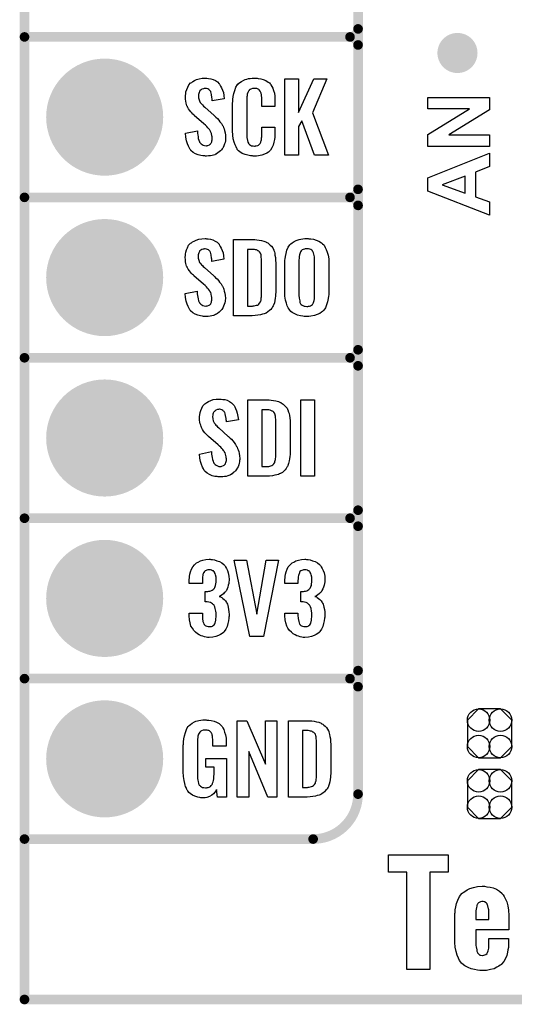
# Model space of a CAD drawing. Extents: x -0.07 to 0.95, y -0.15 to 2.1.
# Tile 1 of 14: x -0.05 to 0.26, y -0.15 to 0.46. Entities that reach past the tile are written whole.
import ezdxf

# ---------------------------------------------------------------- set-up
doc = ezdxf.new("R2010")
doc.units = 0
doc.layers.get('0').update_dxf_attribs({"linetype": 'CONTINUOUS'})
for name, color, linetype in [('gko', 6, 'CONTINUOUS'), ('gto', 2, 'CONTINUOUS'), ('gts', 1, 'CONTINUOUS')]:
    doc.layers.add(name, color=color, linetype=linetype)

# ---------------------------------------------------------------- blocks, each defined once
blk = doc.blocks.new('D29')
at = {"const_width": 0.003}
blk.add_lwpolyline([(-0.0015, 0, 1), (0.0015, 0, 1)], format="xyb", close=True, dxfattribs=at)
blk = doc.blocks.new('D18')
at = {"const_width": 0.0075}
blk.add_lwpolyline([(-0.00375, 0, 1), (0.00375, 0, 1)], format="xyb", close=True, dxfattribs=at)
blk = doc.blocks.new('D65')
blk.add_lwpolyline([(0.0068, 0.0152), (-0.0068, 0.0152), (-0.0138, 0.0082), (-0.0138, -0.0082), (-0.0068, -0.0152), (0.0068, -0.0152), (0.0138, -0.0082), (0.0138, 0.0082)], close=True)
for centre in [(-0.0068, 0.0082), (0.0068, 0.0082), (-0.0068, -0.0082), (0.0068, -0.0082)]:
    blk.add_circle(centre, 0.007)
blk = doc.blocks.new('D39')
at = {"const_width": 0.0365}
blk.add_lwpolyline([(-0.01825, 0, 1), (0.01825, 0, 1)], format="xyb", close=True, dxfattribs=at)

msp = doc.modelspace()

# ---------------------------------------------------------------- linework, layer by layer
at = {"layer": 'gko', "color": 6, "const_width": 0.006}
for points in [[(-0.05, -0.15), (-0.05, 2.01)], [(-0.05, -0.15), (0.85, -0.15)]]:
    msp.add_lwpolyline(points, dxfattribs=at)
at = {"layer": 'gto', "color": 2}
for points, const_width in [([(0.158, -0.022), (0.158, 0.722)], 0.006), ([(0.158, 0.455), (0.158, 0.545)], 0.006), ([(-0.05, 0.45), (0.153, 0.45)], 0.006), ([(-0.05, 0.45), (0.153, 0.45)], 0.006), ([(0.153, 0.45), (0.153, 0.45)], 0.006), ([(0.153, 0.45), (0.153, 0.45)], 0.006), ([(0.158, 0.445), (0.158, 0.445)], 0.006), ([(0.158, 0.445), (0.158, 0.445)], 0.006), ([(0.158, 0.445), (0.158, 0.445)], 0.006), ([(0.158, 0.445), (0.158, 0.445)], 0.006), ([(0.158, 0.355), (0.158, 0.445)], 0.006), ([(0.215, 0.44), (0.215, 0.44)], 0.015), ([(0.225, 0.44), (0.225, 0.44)], 0.015), ([(0.225, 0.44), (0.225, 0.44)], 0.015), ([(-0.05, 0.35), (0.153, 0.35)], 0.006), ([(-0.05, 0.35), (0.153, 0.35)], 0.006), ([(0.153, 0.35), (0.153, 0.35)], 0.006), ([(0.153, 0.35), (0.153, 0.35)], 0.006), ([(0.158, 0.345), (0.158, 0.345)], 0.006), ([(0.158, 0.345), (0.158, 0.345)], 0.006), ([(0.158, 0.345), (0.158, 0.345)], 0.006), ([(0.158, 0.345), (0.158, 0.345)], 0.006), ([(0.158, 0.255), (0.158, 0.345)], 0.006), ([(-0.05, 0.25), (0.153, 0.25)], 0.006), ([(-0.05, 0.25), (0.153, 0.25)], 0.006), ([(0.153, 0.25), (0.153, 0.25)], 0.006), ([(0.153, 0.25), (0.153, 0.25)], 0.006), ([(0.158, 0.245), (0.158, 0.245)], 0.006), ([(0.158, 0.245), (0.158, 0.245)], 0.006), ([(0.158, 0.245), (0.158, 0.245)], 0.006), ([(0.158, 0.245), (0.158, 0.245)], 0.006), ([(0.158, 0.155), (0.158, 0.245)], 0.006), ([(-0.05, 0.15), (0.153, 0.15)], 0.006), ([(-0.05, 0.15), (0.153, 0.15)], 0.006), ([(0.153, 0.15), (0.153, 0.15)], 0.006), ([(0.153, 0.15), (0.153, 0.15)], 0.006), ([(0.158, 0.145), (0.158, 0.145)], 0.006), ([(0.158, 0.145), (0.158, 0.145)], 0.006), ([(0.158, 0.145), (0.158, 0.145)], 0.006), ([(0.158, 0.145), (0.158, 0.145)], 0.006), ([(0.158, 0.055), (0.158, 0.145)], 0.006), ([(-0.05, 0.05), (0.153, 0.05)], 0.006), ([(-0.05, 0.05), (0.153, 0.05)], 0.006), ([(0.153, 0.05), (0.153, 0.05)], 0.006), ([(0.153, 0.05), (0.153, 0.05)], 0.006), ([(0.158, 0.045), (0.158, 0.045)], 0.006), ([(0.158, 0.045), (0.158, 0.045)], 0.006), ([(0.158, 0.045), (0.158, 0.045)], 0.006), ([(0.158, 0.045), (0.158, 0.045)], 0.006), ([(-0.05, -0.05), (0.13, -0.05)], 0.006), ([(0.13, -0.05), (0.13, -0.05)], 0.006), ([(0.13, -0.05), (0.13, -0.05)], 0.006)]:
    msp.add_lwpolyline(points, dxfattribs=dict(at, const_width=const_width))
for points, const_width in [([(0.153, 0.45, 0.414214), (0.158, 0.455)], 0.006), ([(0.158, 0.445, 0.414214), (0.153, 0.45)], 0.006), ([(0.158, 0.445, 0.414214), (0.153, 0.45)], 0.006), ([(0.225, 0.44, 1), (0.215, 0.44)], 0.015), ([(0.215, 0.44, 1), (0.225, 0.44)], 0.015), ([(0.153, 0.35, 0.414214), (0.158, 0.355)], 0.006), ([(0.158, 0.345, 0.414214), (0.153, 0.35)], 0.006), ([(0.158, 0.345, 0.414214), (0.153, 0.35)], 0.006), ([(0.153, 0.25, 0.414214), (0.158, 0.255)], 0.006), ([(0.158, 0.245, 0.414214), (0.153, 0.25)], 0.006), ([(0.158, 0.245, 0.414214), (0.153, 0.25)], 0.006), ([(0.153, 0.15, 0.414214), (0.158, 0.155)], 0.006), ([(0.158, 0.145, 0.414214), (0.153, 0.15)], 0.006), ([(0.158, 0.145, 0.414214), (0.153, 0.15)], 0.006), ([(0.153, 0.05, 0.414214), (0.158, 0.055)], 0.006), ([(0.158, 0.045, 0.414214), (0.153, 0.05)], 0.006), ([(0.158, 0.045, 0.414214), (0.153, 0.05)], 0.006), ([(0.13, -0.05, 0.414214), (0.158, -0.022)], 0.006)]:
    msp.add_lwpolyline(points, format="xyb", dxfattribs=dict(at, const_width=const_width))
for points in [[(0.0638, 0.4242), (0.0648, 0.4241), (0.0662, 0.4239), (0.0676, 0.4235), (0.0691, 0.4228), (0.0703, 0.422), (0.0715, 0.4208), (0.0716, 0.4206), (0.0719, 0.4202), (0.0723, 0.4194), (0.0728, 0.4183), (0.0734, 0.4169), (0.074, 0.4154), (0.0743, 0.4135), (0.0746, 0.4114), (0.0671, 0.4101), (0.0671, 0.4103), (0.0671, 0.4107), (0.067, 0.4114), (0.0669, 0.4122), (0.0666, 0.4141), (0.0664, 0.415), (0.0661, 0.4158), (0.0661, 0.4159), (0.0659, 0.4161), (0.0657, 0.4165), (0.0654, 0.4168), (0.0649, 0.4172), (0.0643, 0.4176), (0.0636, 0.4178), (0.0628, 0.4179), (0.0625, 0.4179), (0.0621, 0.4178), (0.0617, 0.4177), (0.0606, 0.4174), (0.0601, 0.417), (0.0596, 0.4166), (0.0596, 0.4166), (0.0594, 0.4165), (0.0592, 0.4162), (0.0591, 0.4158), (0.0589, 0.4154), (0.0587, 0.4148), (0.0586, 0.4142), (0.0585, 0.4134), (0.0585, 0.4133), (0.0585, 0.413), (0.0586, 0.4126), (0.0586, 0.412), (0.0589, 0.4108), (0.0594, 0.4095), (0.0595, 0.4094), (0.0596, 0.4092), (0.0598, 0.409), (0.0602, 0.4086), (0.0605, 0.408), (0.0611, 0.4076), (0.0617, 0.4069), (0.0624, 0.4063), (0.0683, 0.401), (0.0685, 0.4009), (0.0689, 0.4005), (0.0694, 0.3999), (0.0703, 0.3992), (0.0711, 0.3982), (0.0719, 0.3971), (0.0728, 0.396), (0.0735, 0.3948), (0.0736, 0.3946), (0.0738, 0.3943), (0.0741, 0.3935), (0.0745, 0.3927), (0.0748, 0.3916), (0.0752, 0.3903), (0.0753, 0.3888), (0.0754, 0.3872), (0.0754, 0.3871), (0.0754, 0.3867), (0.0753, 0.386), (0.0753, 0.3852), (0.0751, 0.3843), (0.0748, 0.3833), (0.0744, 0.3821), (0.0739, 0.3811), (0.0738, 0.381), (0.0736, 0.3807), (0.0732, 0.3802), (0.0728, 0.3796), (0.0722, 0.379), (0.0715, 0.3784), (0.0706, 0.3777), (0.0697, 0.3771), (0.0696, 0.377), (0.0692, 0.3769), (0.0687, 0.3766), (0.0679, 0.3764), (0.067, 0.3761), (0.066, 0.3759), (0.0648, 0.3758), (0.0635, 0.3757), (0.0629, 0.3757), (0.0625, 0.3758), (0.0619, 0.3758), (0.0613, 0.3759), (0.0599, 0.3761), (0.0583, 0.3765), (0.0567, 0.3772), (0.0552, 0.378), (0.0538, 0.3792), (0.0537, 0.3794), (0.0533, 0.3798), (0.0528, 0.3807), (0.0522, 0.3819), (0.0516, 0.3834), (0.051, 0.3853), (0.0506, 0.3875), (0.0504, 0.39), (0.0578, 0.3915), (0.0578, 0.3914), (0.0578, 0.3913), (0.0579, 0.3907), (0.0579, 0.3899), (0.058, 0.3889), (0.0582, 0.3878), (0.0584, 0.3867), (0.0588, 0.3856), (0.0592, 0.3846), (0.0592, 0.3845), (0.0594, 0.3842), (0.0597, 0.3838), (0.0602, 0.3834), (0.0607, 0.383), (0.0615, 0.3826), (0.0623, 0.3823), (0.0632, 0.3822), (0.0635, 0.3822), (0.0639, 0.3823), (0.0643, 0.3824), (0.0653, 0.3828), (0.0657, 0.3831), (0.0661, 0.3834), (0.0662, 0.3835), (0.0663, 0.3836), (0.0665, 0.3839), (0.0666, 0.3843), (0.0668, 0.3847), (0.0669, 0.3853), (0.0671, 0.3859), (0.0671, 0.3867), (0.0671, 0.3868), (0.0671, 0.3871), (0.067, 0.3877), (0.0669, 0.3883), (0.0666, 0.3899), (0.0663, 0.3907), (0.0658, 0.3915), (0.0657, 0.3916), (0.0656, 0.3919), (0.0653, 0.3922), (0.0649, 0.3928), (0.0643, 0.3934), (0.0637, 0.3942), (0.0629, 0.395), (0.0619, 0.3958), (0.0559, 0.401), (0.0558, 0.4011), (0.0555, 0.4015), (0.055, 0.4019), (0.0543, 0.4026), (0.0537, 0.4033), (0.053, 0.4043), (0.0523, 0.4052), (0.0518, 0.4061), (0.0517, 0.4062), (0.0516, 0.4066), (0.0513, 0.4071), (0.0511, 0.4079), (0.0508, 0.4088), (0.0506, 0.4099), (0.0505, 0.4112), (0.0504, 0.4126), (0.0504, 0.4127), (0.0504, 0.4129), (0.0504, 0.4131), (0.0505, 0.4135), (0.0506, 0.4145), (0.0507, 0.4158), (0.0512, 0.4172), (0.0518, 0.4186), (0.0525, 0.4201), (0.0536, 0.4213), (0.0538, 0.4214), (0.0543, 0.4217), (0.055, 0.4222), (0.056, 0.4228), (0.0573, 0.4234), (0.0589, 0.4239), (0.0607, 0.4242), (0.0628, 0.4243), (0.0633, 0.4243), (0.0638, 0.4242)], [(0.0945, 0.4242), (0.095, 0.4242), (0.0957, 0.4241), (0.0973, 0.4239), (0.0988, 0.4235), (0.1005, 0.4228), (0.102, 0.4219), (0.1027, 0.4214), (0.1033, 0.4207), (0.1034, 0.4205), (0.1037, 0.4201), (0.1042, 0.4192), (0.1048, 0.4181), (0.1053, 0.4167), (0.1058, 0.415), (0.1061, 0.413), (0.1062, 0.4106), (0.1062, 0.4066), (0.0979, 0.4066), (0.0979, 0.4107), (0.0979, 0.4108), (0.0979, 0.4111), (0.0979, 0.4116), (0.0979, 0.4121), (0.0978, 0.4134), (0.0977, 0.4141), (0.0976, 0.4146), (0.0976, 0.4147), (0.0975, 0.4149), (0.0974, 0.4154), (0.097, 0.4163), (0.0964, 0.417), (0.0962, 0.4172), (0.0961, 0.4173), (0.0957, 0.4175), (0.0953, 0.4177), (0.0948, 0.4178), (0.0941, 0.4179), (0.093, 0.4179), (0.0926, 0.4179), (0.0922, 0.4179), (0.0912, 0.4175), (0.0907, 0.4173), (0.0902, 0.4169), (0.0901, 0.4167), (0.0897, 0.4163), (0.0892, 0.4154), (0.0888, 0.4143), (0.0888, 0.4142), (0.0888, 0.4141), (0.0888, 0.4137), (0.0888, 0.4132), (0.0887, 0.4127), (0.0887, 0.4119), (0.0886, 0.4111), (0.0886, 0.4102), (0.0886, 0.3895), (0.0886, 0.3894), (0.0886, 0.3889), (0.0887, 0.3882), (0.0887, 0.3873), (0.089, 0.3854), (0.0892, 0.3845), (0.0896, 0.3837), (0.0897, 0.3836), (0.0898, 0.3834), (0.0901, 0.3832), (0.0904, 0.3829), (0.091, 0.3825), (0.0916, 0.3822), (0.0925, 0.3821), (0.0934, 0.382), (0.0938, 0.382), (0.0941, 0.3821), (0.0945, 0.3821), (0.0955, 0.3823), (0.096, 0.3826), (0.0963, 0.3829), (0.0964, 0.3829), (0.0965, 0.3831), (0.0969, 0.3835), (0.0974, 0.3844), (0.0976, 0.3854), (0.0976, 0.3855), (0.0977, 0.3857), (0.0977, 0.386), (0.0978, 0.3865), (0.0978, 0.3871), (0.0979, 0.3878), (0.0979, 0.3886), (0.0979, 0.3895), (0.0979, 0.3938), (0.1062, 0.3938), (0.1062, 0.39), (0.1062, 0.3899), (0.1062, 0.3897), (0.1062, 0.3894), (0.1062, 0.3889), (0.1061, 0.3883), (0.1061, 0.3876), (0.1059, 0.3861), (0.1055, 0.3844), (0.105, 0.3826), (0.1043, 0.3809), (0.1034, 0.3794), (0.1033, 0.3792), (0.1028, 0.3788), (0.1021, 0.3782), (0.1011, 0.3775), (0.0997, 0.3769), (0.0979, 0.3762), (0.097, 0.376), (0.0959, 0.3759), (0.0947, 0.3757), (0.0926, 0.3757), (0.0922, 0.3758), (0.0915, 0.3758), (0.0909, 0.3759), (0.0893, 0.3762), (0.0876, 0.3767), (0.0858, 0.3774), (0.0842, 0.3784), (0.0835, 0.379), (0.0828, 0.3797), (0.0828, 0.3798), (0.0827, 0.3799), (0.0826, 0.3802), (0.0824, 0.3805), (0.0819, 0.3814), (0.0814, 0.3827), (0.0807, 0.3844), (0.0802, 0.3864), (0.0799, 0.3887), (0.0798, 0.3914), (0.0798, 0.4083), (0.0798, 0.4084), (0.0798, 0.4087), (0.0798, 0.4091), (0.0799, 0.4096), (0.0799, 0.4103), (0.08, 0.411), (0.0802, 0.4128), (0.0805, 0.4147), (0.0811, 0.4166), (0.0818, 0.4186), (0.0828, 0.4203), (0.0828, 0.4203), (0.083, 0.4204), (0.0834, 0.4209), (0.0842, 0.4216), (0.0853, 0.4223), (0.0867, 0.423), (0.0876, 0.4234), (0.0886, 0.4237), (0.0896, 0.424), (0.0908, 0.4241), (0.092, 0.4243), (0.094, 0.4243), (0.0945, 0.4242)], [(0.1295, 0.4026), (0.1396, 0.3762), (0.1309, 0.3762), (0.123, 0.3978), (0.1209, 0.3942), (0.1209, 0.3762), (0.1123, 0.3762), (0.1123, 0.4238), (0.1209, 0.4238), (0.1209, 0.4029), (0.1304, 0.4238), (0.1386, 0.4238), (0.1295, 0.4026)], [(0.24, 0.4045), (0.2147, 0.3889), (0.24, 0.3889), (0.24, 0.3817), (0.2016, 0.3817), (0.2016, 0.3892), (0.2275, 0.4051), (0.2016, 0.4051), (0.2016, 0.4122), (0.24, 0.4122), (0.24, 0.4045)], [(0.24, 0.3692), (0.2313, 0.3658), (0.2313, 0.3504), (0.24, 0.3472), (0.24, 0.339), (0.2016, 0.3539), (0.2016, 0.3621), (0.24, 0.3775), (0.24, 0.3692)], [(0.2248, 0.3633), (0.2105, 0.3579), (0.2248, 0.3527), (0.2248, 0.3633)], [(0.0636, 0.3242), (0.0646, 0.3241), (0.066, 0.3239), (0.0674, 0.3235), (0.0689, 0.3228), (0.0702, 0.322), (0.0713, 0.3208), (0.0714, 0.3206), (0.0717, 0.3202), (0.0721, 0.3194), (0.0727, 0.3183), (0.0732, 0.3169), (0.0738, 0.3154), (0.0741, 0.3135), (0.0744, 0.3114), (0.0669, 0.3101), (0.0669, 0.3103), (0.0669, 0.3107), (0.0668, 0.3114), (0.0667, 0.3122), (0.0665, 0.3141), (0.0662, 0.315), (0.0659, 0.3158), (0.0659, 0.3159), (0.0657, 0.3161), (0.0655, 0.3165), (0.0652, 0.3168), (0.0647, 0.3172), (0.0642, 0.3176), (0.0634, 0.3178), (0.0626, 0.3179), (0.0623, 0.3179), (0.0619, 0.3178), (0.0615, 0.3177), (0.0605, 0.3174), (0.0599, 0.317), (0.0594, 0.3167), (0.0594, 0.3166), (0.0592, 0.3165), (0.0591, 0.3162), (0.0589, 0.3158), (0.0587, 0.3154), (0.0585, 0.3148), (0.0584, 0.3142), (0.0583, 0.3134), (0.0583, 0.3133), (0.0583, 0.313), (0.0584, 0.3126), (0.0584, 0.312), (0.0587, 0.3108), (0.0592, 0.3095), (0.0593, 0.3094), (0.0594, 0.3092), (0.0596, 0.309), (0.06, 0.3086), (0.0604, 0.308), (0.0609, 0.3076), (0.0615, 0.3069), (0.0622, 0.3063), (0.0681, 0.301), (0.0683, 0.3009), (0.0687, 0.3005), (0.0692, 0.2999), (0.0701, 0.2992), (0.0709, 0.2982), (0.0717, 0.2971), (0.0726, 0.296), (0.0733, 0.2948), (0.0734, 0.2946), (0.0736, 0.2943), (0.074, 0.2935), (0.0743, 0.2927), (0.0746, 0.2916), (0.075, 0.2903), (0.0752, 0.2888), (0.0753, 0.2872), (0.0753, 0.2871), (0.0753, 0.2867), (0.0752, 0.286), (0.0751, 0.2852), (0.0749, 0.2843), (0.0746, 0.2833), (0.0742, 0.2821), (0.0737, 0.2811), (0.0736, 0.281), (0.0734, 0.2807), (0.073, 0.2802), (0.0726, 0.2797), (0.072, 0.279), (0.0713, 0.2784), (0.0704, 0.2777), (0.0695, 0.2771), (0.0694, 0.277), (0.0691, 0.2769), (0.0685, 0.2766), (0.0678, 0.2764), (0.0668, 0.2761), (0.0658, 0.2759), (0.0646, 0.2758), (0.0633, 0.2757), (0.0627, 0.2757), (0.0623, 0.2758), (0.0617, 0.2758), (0.0611, 0.2759), (0.0597, 0.2761), (0.0581, 0.2765), (0.0565, 0.2772), (0.055, 0.278), (0.0536, 0.2792), (0.0535, 0.2794), (0.0531, 0.2798), (0.0526, 0.2807), (0.052, 0.2819), (0.0514, 0.2834), (0.0508, 0.2853), (0.0504, 0.2875), (0.0502, 0.29), (0.0576, 0.2915), (0.0576, 0.2914), (0.0576, 0.2913), (0.0577, 0.2907), (0.0577, 0.2899), (0.0579, 0.2889), (0.058, 0.2878), (0.0582, 0.2867), (0.0586, 0.2856), (0.059, 0.2846), (0.0591, 0.2845), (0.0592, 0.2842), (0.0595, 0.2838), (0.06, 0.2834), (0.0605, 0.283), (0.0613, 0.2826), (0.0621, 0.2823), (0.063, 0.2822), (0.0633, 0.2822), (0.0637, 0.2823), (0.0642, 0.2824), (0.0651, 0.2828), (0.0655, 0.2831), (0.0659, 0.2834), (0.066, 0.2835), (0.0661, 0.2836), (0.0663, 0.2839), (0.0665, 0.2843), (0.0666, 0.2847), (0.0667, 0.2853), (0.0669, 0.2859), (0.0669, 0.2867), (0.0669, 0.2868), (0.0669, 0.2871), (0.0668, 0.2877), (0.0667, 0.2883), (0.0664, 0.2899), (0.0661, 0.2907), (0.0656, 0.2915), (0.0655, 0.2916), (0.0654, 0.2919), (0.0651, 0.2922), (0.0647, 0.2928), (0.0642, 0.2934), (0.0635, 0.2942), (0.0627, 0.295), (0.0617, 0.2958), (0.0557, 0.301), (0.0556, 0.3011), (0.0553, 0.3015), (0.0548, 0.3019), (0.0542, 0.3026), (0.0535, 0.3033), (0.0528, 0.3043), (0.0521, 0.3052), (0.0516, 0.3061), (0.0515, 0.3062), (0.0514, 0.3066), (0.0511, 0.3071), (0.0509, 0.3079), (0.0506, 0.3088), (0.0504, 0.3099), (0.0503, 0.3112), (0.0502, 0.3126), (0.0502, 0.3127), (0.0502, 0.3129), (0.0502, 0.3131), (0.0503, 0.3135), (0.0504, 0.3145), (0.0506, 0.3158), (0.051, 0.3172), (0.0516, 0.3186), (0.0523, 0.3201), (0.0534, 0.3213), (0.0536, 0.3214), (0.0541, 0.3217), (0.0548, 0.3222), (0.0558, 0.3228), (0.0571, 0.3234), (0.0587, 0.3239), (0.0605, 0.3242), (0.0626, 0.3243), (0.0631, 0.3243), (0.0636, 0.3242)], [(0.0936, 0.3237), (0.0949, 0.3236), (0.0963, 0.3234), (0.0978, 0.3231), (0.0993, 0.3228), (0.1006, 0.3222), (0.1008, 0.3221), (0.1012, 0.3219), (0.1017, 0.3216), (0.1024, 0.321), (0.1032, 0.3203), (0.104, 0.3195), (0.1048, 0.3185), (0.1053, 0.3174), (0.1054, 0.3172), (0.1055, 0.3168), (0.1058, 0.3161), (0.1061, 0.3152), (0.1062, 0.314), (0.1065, 0.3125), (0.1066, 0.3108), (0.1067, 0.309), (0.1067, 0.2917), (0.1067, 0.2916), (0.1067, 0.2914), (0.1067, 0.2911), (0.1067, 0.2907), (0.1066, 0.2897), (0.1065, 0.2885), (0.1063, 0.2871), (0.1061, 0.2857), (0.1058, 0.2842), (0.1053, 0.2829), (0.1052, 0.2827), (0.105, 0.2823), (0.1047, 0.2818), (0.1042, 0.281), (0.1036, 0.2802), (0.1028, 0.2794), (0.1018, 0.2786), (0.1007, 0.2779), (0.1005, 0.2778), (0.1001, 0.2776), (0.0994, 0.2773), (0.0984, 0.2771), (0.0971, 0.2768), (0.0956, 0.2765), (0.0938, 0.2763), (0.0919, 0.2762), (0.0803, 0.2762), (0.0803, 0.3238), (0.0925, 0.3238), (0.0936, 0.3237)], [(0.1273, 0.3242), (0.1279, 0.3242), (0.1286, 0.3241), (0.1302, 0.3239), (0.1319, 0.3234), (0.1336, 0.3227), (0.1352, 0.3217), (0.1359, 0.3211), (0.1366, 0.3204), (0.1368, 0.3203), (0.1371, 0.3197), (0.1376, 0.3188), (0.1382, 0.3176), (0.1388, 0.3159), (0.1394, 0.314), (0.1397, 0.3117), (0.1398, 0.309), (0.1398, 0.2911), (0.1398, 0.291), (0.1398, 0.2907), (0.1398, 0.2904), (0.1397, 0.2899), (0.1397, 0.2893), (0.1396, 0.2885), (0.1394, 0.2869), (0.139, 0.2849), (0.1384, 0.2831), (0.1377, 0.2812), (0.1366, 0.2796), (0.1364, 0.2794), (0.1359, 0.2789), (0.1352, 0.2784), (0.1341, 0.2776), (0.1326, 0.2769), (0.1308, 0.2763), (0.1286, 0.2759), (0.1274, 0.2758), (0.1261, 0.2757), (0.1254, 0.2757), (0.1249, 0.2758), (0.1243, 0.2758), (0.1236, 0.2759), (0.1221, 0.2761), (0.1203, 0.2766), (0.1185, 0.2773), (0.1169, 0.2783), (0.1161, 0.2789), (0.1155, 0.2796), (0.1154, 0.2797), (0.115, 0.2803), (0.1145, 0.2812), (0.1139, 0.2824), (0.1134, 0.2841), (0.1128, 0.286), (0.1124, 0.2884), (0.1123, 0.2911), (0.1123, 0.309), (0.1123, 0.3091), (0.1123, 0.3093), (0.1123, 0.3097), (0.1124, 0.3103), (0.1124, 0.3108), (0.1125, 0.3116), (0.1127, 0.3132), (0.1131, 0.3151), (0.1136, 0.317), (0.1145, 0.3189), (0.1155, 0.3204), (0.1157, 0.3206), (0.1161, 0.3211), (0.1169, 0.3216), (0.1181, 0.3224), (0.1195, 0.3231), (0.1213, 0.3237), (0.1224, 0.324), (0.1235, 0.3241), (0.1248, 0.3243), (0.1269, 0.3243), (0.1273, 0.3242)], [(0.0926, 0.3176), (0.089, 0.3176), (0.089, 0.2822), (0.0922, 0.2822), (0.0927, 0.2823), (0.0933, 0.2823), (0.0947, 0.2827), (0.0953, 0.2829), (0.0959, 0.2833), (0.096, 0.2833), (0.0961, 0.2834), (0.0965, 0.284), (0.0971, 0.2848), (0.0973, 0.2854), (0.0975, 0.286), (0.0975, 0.2861), (0.0975, 0.2864), (0.0975, 0.2868), (0.0976, 0.2873), (0.0977, 0.2881), (0.0977, 0.289), (0.0978, 0.2901), (0.0978, 0.2913), (0.0978, 0.3095), (0.0978, 0.3097), (0.0978, 0.3101), (0.0978, 0.3106), (0.0978, 0.3113), (0.0976, 0.3129), (0.0975, 0.3137), (0.0975, 0.3143), (0.0975, 0.3144), (0.0974, 0.3146), (0.0973, 0.3149), (0.0971, 0.3153), (0.0965, 0.3161), (0.0962, 0.3165), (0.0957, 0.3167), (0.0956, 0.3167), (0.0954, 0.3168), (0.0951, 0.317), (0.0947, 0.3172), (0.0941, 0.3173), (0.0935, 0.3175), (0.0926, 0.3176)], [(0.1261, 0.3179), (0.1257, 0.3179), (0.1251, 0.3179), (0.1246, 0.3178), (0.1238, 0.3175), (0.1232, 0.3172), (0.1226, 0.3167), (0.1221, 0.3161), (0.1221, 0.316), (0.122, 0.3157), (0.1219, 0.3154), (0.1217, 0.3148), (0.1215, 0.3141), (0.1213, 0.3131), (0.1212, 0.3121), (0.1211, 0.3109), (0.1211, 0.2891), (0.1211, 0.2889), (0.1211, 0.2885), (0.1212, 0.2879), (0.1212, 0.2871), (0.1216, 0.2854), (0.1218, 0.2845), (0.1221, 0.2837), (0.1222, 0.2836), (0.1223, 0.2834), (0.1226, 0.2832), (0.1231, 0.2829), (0.1235, 0.2825), (0.1243, 0.2822), (0.1251, 0.2821), (0.1261, 0.282), (0.1266, 0.282), (0.1271, 0.2821), (0.1277, 0.2821), (0.1283, 0.2824), (0.1289, 0.2827), (0.1295, 0.2832), (0.1299, 0.2837), (0.13, 0.2838), (0.1301, 0.2841), (0.1303, 0.2845), (0.1305, 0.2851), (0.1307, 0.2858), (0.1308, 0.2868), (0.1309, 0.2879), (0.1309, 0.2891), (0.1309, 0.3109), (0.1309, 0.3111), (0.1309, 0.3115), (0.1308, 0.3121), (0.1308, 0.3129), (0.1305, 0.3146), (0.1303, 0.3154), (0.1299, 0.3162), (0.1299, 0.3163), (0.1297, 0.3165), (0.1295, 0.3167), (0.1291, 0.3171), (0.1286, 0.3174), (0.128, 0.3177), (0.1271, 0.3179), (0.1261, 0.3179)], [(0.0726, 0.2242), (0.0736, 0.2241), (0.075, 0.2239), (0.0764, 0.2235), (0.0778, 0.2228), (0.0791, 0.222), (0.0802, 0.2208), (0.0803, 0.2206), (0.0807, 0.2202), (0.0811, 0.2194), (0.0816, 0.2183), (0.0822, 0.2169), (0.0827, 0.2154), (0.0831, 0.2135), (0.0834, 0.2114), (0.0759, 0.2101), (0.0759, 0.2103), (0.0759, 0.2107), (0.0758, 0.2114), (0.0757, 0.2122), (0.0754, 0.2141), (0.0752, 0.215), (0.0749, 0.2158), (0.0749, 0.2159), (0.0747, 0.2161), (0.0745, 0.2165), (0.0741, 0.2168), (0.0737, 0.2172), (0.0731, 0.2176), (0.0724, 0.2178), (0.0716, 0.2179), (0.0713, 0.2179), (0.0709, 0.2178), (0.0704, 0.2177), (0.0694, 0.2174), (0.0689, 0.217), (0.0684, 0.2166), (0.0684, 0.2166), (0.0682, 0.2165), (0.068, 0.2162), (0.0679, 0.2158), (0.0677, 0.2154), (0.0675, 0.2148), (0.0674, 0.2142), (0.0673, 0.2134), (0.0673, 0.2133), (0.0673, 0.213), (0.0674, 0.2126), (0.0674, 0.212), (0.0677, 0.2108), (0.0682, 0.2095), (0.0683, 0.2094), (0.0684, 0.2093), (0.0686, 0.209), (0.069, 0.2086), (0.0693, 0.208), (0.0699, 0.2076), (0.0704, 0.2069), (0.0712, 0.2063), (0.0771, 0.201), (0.0773, 0.2009), (0.0777, 0.2005), (0.0782, 0.1999), (0.079, 0.1992), (0.0799, 0.1982), (0.0807, 0.1971), (0.0815, 0.196), (0.0823, 0.1948), (0.0824, 0.1946), (0.0826, 0.1943), (0.0829, 0.1935), (0.0833, 0.1927), (0.0836, 0.1916), (0.0839, 0.1903), (0.0841, 0.1888), (0.0842, 0.1872), (0.0842, 0.187), (0.0842, 0.1867), (0.0841, 0.186), (0.084, 0.1852), (0.0839, 0.1843), (0.0836, 0.1833), (0.0832, 0.1821), (0.0827, 0.1811), (0.0826, 0.181), (0.0824, 0.1807), (0.082, 0.1802), (0.0815, 0.1796), (0.081, 0.179), (0.0802, 0.1784), (0.0794, 0.1777), (0.0785, 0.1771), (0.0784, 0.177), (0.078, 0.1769), (0.0775, 0.1766), (0.0767, 0.1764), (0.0758, 0.1761), (0.0748, 0.1759), (0.0736, 0.1758), (0.0723, 0.1757), (0.0716, 0.1757), (0.0713, 0.1758), (0.0707, 0.1758), (0.0701, 0.1759), (0.0687, 0.1761), (0.0671, 0.1765), (0.0654, 0.1772), (0.064, 0.178), (0.0626, 0.1792), (0.0625, 0.1794), (0.0621, 0.1798), (0.0616, 0.1807), (0.061, 0.1819), (0.0604, 0.1834), (0.0598, 0.1853), (0.0593, 0.1875), (0.0592, 0.19), (0.0666, 0.1915), (0.0666, 0.1914), (0.0666, 0.1913), (0.0666, 0.1908), (0.0666, 0.1899), (0.0668, 0.1889), (0.067, 0.1878), (0.0672, 0.1867), (0.0676, 0.1856), (0.0679, 0.1846), (0.068, 0.1845), (0.0682, 0.1842), (0.0685, 0.1838), (0.069, 0.1834), (0.0695, 0.183), (0.0703, 0.1826), (0.0711, 0.1823), (0.072, 0.1822), (0.0723, 0.1822), (0.0727, 0.1823), (0.0731, 0.1824), (0.074, 0.1828), (0.0745, 0.1831), (0.0749, 0.1834), (0.075, 0.1835), (0.0751, 0.1836), (0.0753, 0.1839), (0.0754, 0.1843), (0.0756, 0.1847), (0.0757, 0.1853), (0.0759, 0.1859), (0.0759, 0.1867), (0.0759, 0.1868), (0.0759, 0.1871), (0.0758, 0.1877), (0.0757, 0.1883), (0.0753, 0.1899), (0.0751, 0.1908), (0.0746, 0.1915), (0.0745, 0.1916), (0.0744, 0.1919), (0.074, 0.1922), (0.0737, 0.1928), (0.0731, 0.1934), (0.0725, 0.1942), (0.0716, 0.195), (0.0707, 0.1958), (0.0647, 0.201), (0.0646, 0.2011), (0.0642, 0.2015), (0.0638, 0.2019), (0.0631, 0.2026), (0.0625, 0.2033), (0.0617, 0.2043), (0.0611, 0.2052), (0.0605, 0.2061), (0.0605, 0.2062), (0.0604, 0.2066), (0.0601, 0.2071), (0.0599, 0.2079), (0.0596, 0.2088), (0.0593, 0.2099), (0.0592, 0.2112), (0.0592, 0.2126), (0.0592, 0.2127), (0.0592, 0.2129), (0.0592, 0.2131), (0.0592, 0.2135), (0.0593, 0.2145), (0.0595, 0.2158), (0.06, 0.2172), (0.0605, 0.2186), (0.0613, 0.2201), (0.0624, 0.2213), (0.0626, 0.2214), (0.063, 0.2217), (0.0638, 0.2222), (0.0648, 0.2228), (0.0661, 0.2234), (0.0677, 0.2239), (0.0695, 0.2242), (0.0716, 0.2243), (0.0721, 0.2243), (0.0726, 0.2242)], [(0.1025, 0.2237), (0.1038, 0.2236), (0.1053, 0.2234), (0.1068, 0.2231), (0.1083, 0.2228), (0.1096, 0.2222), (0.1098, 0.2221), (0.1101, 0.2219), (0.1107, 0.2216), (0.1114, 0.221), (0.1122, 0.2203), (0.113, 0.2195), (0.1137, 0.2185), (0.1143, 0.2174), (0.1144, 0.2172), (0.1145, 0.2168), (0.1147, 0.2161), (0.115, 0.2152), (0.1152, 0.214), (0.1155, 0.2125), (0.1156, 0.2108), (0.1157, 0.209), (0.1157, 0.1917), (0.1157, 0.1916), (0.1157, 0.1914), (0.1157, 0.1911), (0.1157, 0.1908), (0.1156, 0.1897), (0.1155, 0.1885), (0.1153, 0.1871), (0.1151, 0.1857), (0.1147, 0.1842), (0.1143, 0.1829), (0.1142, 0.1827), (0.114, 0.1823), (0.1136, 0.1818), (0.1132, 0.181), (0.1125, 0.1802), (0.1118, 0.1794), (0.1108, 0.1786), (0.1097, 0.1779), (0.1095, 0.1778), (0.1091, 0.1776), (0.1084, 0.1773), (0.1073, 0.1771), (0.1061, 0.1768), (0.1046, 0.1765), (0.1028, 0.1763), (0.1009, 0.1762), (0.0893, 0.1762), (0.0893, 0.2238), (0.1015, 0.2238), (0.1025, 0.2237)], [(0.1308, 0.1762), (0.1223, 0.1762), (0.1223, 0.2238), (0.1308, 0.2238), (0.1308, 0.1762)], [(0.1016, 0.2176), (0.098, 0.2176), (0.098, 0.1822), (0.1012, 0.1822), (0.1017, 0.1823), (0.1023, 0.1823), (0.1036, 0.1827), (0.1043, 0.1829), (0.1049, 0.1833), (0.1049, 0.1833), (0.105, 0.1834), (0.1055, 0.184), (0.1061, 0.1848), (0.1062, 0.1854), (0.1064, 0.186), (0.1064, 0.1861), (0.1065, 0.1864), (0.1065, 0.1868), (0.1066, 0.1873), (0.1067, 0.1881), (0.1067, 0.189), (0.1068, 0.1901), (0.1068, 0.1913), (0.1068, 0.2095), (0.1068, 0.2097), (0.1068, 0.2101), (0.1068, 0.2106), (0.1068, 0.2113), (0.1066, 0.2129), (0.1065, 0.2137), (0.1064, 0.2143), (0.1064, 0.2144), (0.1063, 0.2146), (0.1062, 0.2149), (0.1061, 0.2153), (0.1055, 0.2161), (0.1051, 0.2165), (0.1047, 0.2167), (0.1046, 0.2167), (0.1044, 0.2168), (0.1041, 0.217), (0.1036, 0.2172), (0.1031, 0.2173), (0.1024, 0.2175), (0.1016, 0.2176)], [(0.0661, 0.1243), (0.0672, 0.1242), (0.0685, 0.124), (0.07, 0.1235), (0.0716, 0.123), (0.0731, 0.1222), (0.0744, 0.1211), (0.0746, 0.121), (0.0749, 0.1206), (0.0754, 0.1197), (0.076, 0.1187), (0.0766, 0.1174), (0.0771, 0.1159), (0.0775, 0.1139), (0.0776, 0.1118), (0.0776, 0.1116), (0.0776, 0.1111), (0.0775, 0.1103), (0.0774, 0.1094), (0.0771, 0.1083), (0.0769, 0.1071), (0.0764, 0.106), (0.0759, 0.1049), (0.0758, 0.1048), (0.0756, 0.1044), (0.0752, 0.1039), (0.0746, 0.1034), (0.074, 0.1028), (0.0733, 0.1023), (0.0723, 0.1017), (0.0713, 0.1013), (0.0714, 0.1013), (0.0718, 0.1012), (0.0723, 0.1009), (0.073, 0.1005), (0.0737, 0.1), (0.0746, 0.0993), (0.0753, 0.0985), (0.0759, 0.0975), (0.076, 0.0975), (0.0762, 0.0971), (0.0765, 0.0964), (0.0768, 0.0956), (0.0771, 0.0945), (0.0773, 0.0932), (0.0775, 0.0916), (0.0776, 0.09), (0.0776, 0.0899), (0.0776, 0.0897), (0.0776, 0.0893), (0.0776, 0.0889), (0.0775, 0.0883), (0.0774, 0.0876), (0.0772, 0.0861), (0.0769, 0.0843), (0.0763, 0.0826), (0.0756, 0.0809), (0.0746, 0.0793), (0.0745, 0.0791), (0.074, 0.0788), (0.0733, 0.0781), (0.0722, 0.0775), (0.071, 0.0768), (0.0694, 0.0762), (0.0674, 0.0758), (0.0652, 0.0756), (0.0647, 0.0756), (0.0641, 0.0757), (0.0633, 0.0758), (0.0623, 0.076), (0.0612, 0.0764), (0.0601, 0.0767), (0.059, 0.0773), (0.0578, 0.078), (0.0567, 0.079), (0.0556, 0.08), (0.0547, 0.0814), (0.0538, 0.0828), (0.0533, 0.0847), (0.0529, 0.0867), (0.0527, 0.0891), (0.0527, 0.0908), (0.0609, 0.0908), (0.0609, 0.0894), (0.0609, 0.0892), (0.0609, 0.0889), (0.061, 0.0881), (0.0611, 0.0874), (0.0613, 0.0856), (0.0616, 0.0848), (0.0619, 0.084), (0.062, 0.084), (0.0621, 0.0838), (0.0623, 0.0835), (0.0626, 0.0832), (0.0631, 0.0829), (0.0637, 0.0827), (0.0645, 0.0825), (0.0653, 0.0824), (0.0657, 0.0824), (0.0661, 0.0825), (0.0666, 0.0826), (0.0672, 0.0828), (0.0677, 0.0831), (0.0683, 0.0836), (0.0686, 0.0841), (0.0686, 0.0842), (0.0688, 0.0845), (0.0689, 0.085), (0.0691, 0.0855), (0.0693, 0.0864), (0.0694, 0.0873), (0.0696, 0.0885), (0.0696, 0.0898), (0.0696, 0.09), (0.0696, 0.0904), (0.0695, 0.0911), (0.0694, 0.092), (0.069, 0.0938), (0.0687, 0.0948), (0.0683, 0.0956), (0.0682, 0.0957), (0.068, 0.096), (0.0677, 0.0963), (0.0672, 0.0966), (0.0667, 0.0971), (0.066, 0.0974), (0.065, 0.0976), (0.064, 0.0978), (0.0626, 0.0978), (0.0626, 0.1044), (0.0644, 0.1044), (0.0649, 0.1045), (0.0656, 0.1046), (0.0663, 0.1048), (0.0671, 0.1051), (0.0677, 0.1055), (0.0683, 0.1061), (0.0684, 0.1062), (0.0685, 0.1063), (0.0686, 0.1068), (0.0689, 0.1074), (0.0692, 0.1081), (0.0694, 0.1091), (0.0695, 0.1102), (0.0696, 0.1115), (0.0696, 0.1117), (0.0696, 0.1121), (0.0695, 0.1126), (0.0695, 0.1133), (0.0691, 0.1148), (0.0689, 0.1156), (0.0685, 0.1162), (0.0685, 0.1163), (0.0684, 0.1165), (0.0681, 0.1168), (0.0678, 0.1171), (0.0673, 0.1173), (0.0667, 0.1176), (0.066, 0.1178), (0.0651, 0.1179), (0.0648, 0.1179), (0.0643, 0.1178), (0.0638, 0.1177), (0.0633, 0.1174), (0.0627, 0.1172), (0.0622, 0.1167), (0.0618, 0.1161), (0.0618, 0.116), (0.0617, 0.1159), (0.0615, 0.1154), (0.0613, 0.1149), (0.0612, 0.1142), (0.0611, 0.1134), (0.061, 0.1123), (0.0609, 0.1111), (0.0609, 0.1094), (0.0527, 0.1094), (0.0527, 0.1116), (0.0527, 0.1117), (0.0527, 0.1119), (0.0527, 0.1122), (0.0528, 0.1126), (0.0529, 0.1137), (0.0531, 0.1151), (0.0536, 0.1166), (0.0541, 0.1182), (0.0549, 0.1197), (0.056, 0.121), (0.0562, 0.1212), (0.0566, 0.1216), (0.0573, 0.1221), (0.0584, 0.1227), (0.0597, 0.1234), (0.0612, 0.1238), (0.063, 0.1242), (0.0651, 0.1244), (0.0657, 0.1244), (0.0661, 0.1243)], [(0.099, 0.0763), (0.0905, 0.0763), (0.0808, 0.1238), (0.0885, 0.1238), (0.0948, 0.0901), (0.1007, 0.1238), (0.1085, 0.1238), (0.099, 0.0763)], [(0.1258, 0.1243), (0.1269, 0.1242), (0.1282, 0.124), (0.1297, 0.1235), (0.1313, 0.123), (0.1327, 0.1222), (0.134, 0.1211), (0.1342, 0.121), (0.1346, 0.1206), (0.1351, 0.1197), (0.1357, 0.1187), (0.1363, 0.1174), (0.1368, 0.1159), (0.1372, 0.1139), (0.1373, 0.1118), (0.1373, 0.1116), (0.1373, 0.1111), (0.1372, 0.1103), (0.1371, 0.1094), (0.1368, 0.1083), (0.1365, 0.1071), (0.1361, 0.106), (0.1355, 0.1049), (0.1354, 0.1048), (0.1352, 0.1044), (0.1349, 0.1039), (0.1343, 0.1034), (0.1337, 0.1028), (0.1329, 0.1023), (0.132, 0.1017), (0.131, 0.1013), (0.1311, 0.1013), (0.1314, 0.1012), (0.132, 0.1009), (0.1326, 0.1005), (0.1334, 0.1), (0.1342, 0.0993), (0.135, 0.0985), (0.1356, 0.0975), (0.1357, 0.0975), (0.1359, 0.0971), (0.1362, 0.0964), (0.1364, 0.0956), (0.1367, 0.0945), (0.137, 0.0932), (0.1372, 0.0916), (0.1373, 0.09), (0.1373, 0.0899), (0.1373, 0.0897), (0.1373, 0.0893), (0.1373, 0.0889), (0.1372, 0.0883), (0.1371, 0.0876), (0.1369, 0.0861), (0.1365, 0.0843), (0.136, 0.0826), (0.1352, 0.0809), (0.1342, 0.0793), (0.1341, 0.0791), (0.1337, 0.0788), (0.1329, 0.0781), (0.1319, 0.0775), (0.1306, 0.0768), (0.129, 0.0762), (0.1271, 0.0758), (0.1249, 0.0756), (0.1243, 0.0756), (0.1238, 0.0757), (0.1229, 0.0758), (0.122, 0.076), (0.1209, 0.0764), (0.1198, 0.0767), (0.1187, 0.0773), (0.1175, 0.078), (0.1164, 0.079), (0.1153, 0.08), (0.1143, 0.0814), (0.1135, 0.0828), (0.1129, 0.0847), (0.1126, 0.0867), (0.1124, 0.0891), (0.1124, 0.0908), (0.1205, 0.0908), (0.1205, 0.0894), (0.1205, 0.0892), (0.1205, 0.0889), (0.1206, 0.0881), (0.1207, 0.0874), (0.121, 0.0856), (0.1213, 0.0848), (0.1215, 0.084), (0.1216, 0.084), (0.1217, 0.0838), (0.122, 0.0835), (0.1223, 0.0832), (0.1227, 0.0829), (0.1234, 0.0827), (0.1241, 0.0825), (0.125, 0.0824), (0.1253, 0.0824), (0.1258, 0.0825), (0.1263, 0.0826), (0.1268, 0.0828), (0.1274, 0.0831), (0.1279, 0.0836), (0.1283, 0.0841), (0.1283, 0.0842), (0.1285, 0.0845), (0.1286, 0.085), (0.1288, 0.0855), (0.1289, 0.0864), (0.129, 0.0873), (0.1292, 0.0885), (0.1292, 0.0898), (0.1292, 0.09), (0.1292, 0.0904), (0.1291, 0.0911), (0.129, 0.092), (0.1287, 0.0938), (0.1284, 0.0948), (0.1279, 0.0956), (0.1278, 0.0957), (0.1277, 0.096), (0.1274, 0.0963), (0.1269, 0.0966), (0.1264, 0.0971), (0.1256, 0.0974), (0.1247, 0.0976), (0.1237, 0.0978), (0.1223, 0.0978), (0.1223, 0.1044), (0.124, 0.1044), (0.1246, 0.1045), (0.1252, 0.1046), (0.126, 0.1048), (0.1267, 0.1051), (0.1274, 0.1055), (0.1279, 0.1061), (0.128, 0.1062), (0.1281, 0.1063), (0.1283, 0.1068), (0.1286, 0.1074), (0.1289, 0.1081), (0.129, 0.1091), (0.1291, 0.1102), (0.1292, 0.1115), (0.1292, 0.1117), (0.1292, 0.1121), (0.1291, 0.1126), (0.1291, 0.1133), (0.1288, 0.1148), (0.1286, 0.1156), (0.1282, 0.1162), (0.1282, 0.1163), (0.128, 0.1165), (0.1277, 0.1168), (0.1275, 0.1171), (0.127, 0.1173), (0.1264, 0.1176), (0.1256, 0.1178), (0.1248, 0.1179), (0.1244, 0.1179), (0.124, 0.1178), (0.1235, 0.1177), (0.1229, 0.1174), (0.1224, 0.1172), (0.1218, 0.1167), (0.1215, 0.1161), (0.1215, 0.116), (0.1214, 0.1159), (0.1212, 0.1154), (0.121, 0.1149), (0.1209, 0.1142), (0.1207, 0.1134), (0.1206, 0.1123), (0.1205, 0.1111), (0.1205, 0.1094), (0.1124, 0.1094), (0.1124, 0.1116), (0.1124, 0.1117), (0.1124, 0.1119), (0.1124, 0.1122), (0.1125, 0.1126), (0.1126, 0.1137), (0.1128, 0.1151), (0.1132, 0.1166), (0.1138, 0.1182), (0.1145, 0.1197), (0.1156, 0.121), (0.1158, 0.1212), (0.1163, 0.1216), (0.1169, 0.1221), (0.118, 0.1227), (0.1193, 0.1234), (0.1209, 0.1238), (0.1227, 0.1242), (0.1248, 0.1244), (0.1253, 0.1244), (0.1258, 0.1243)], [(0.0637, 0.0242), (0.0644, 0.0242), (0.065, 0.0241), (0.0665, 0.0239), (0.0682, 0.0235), (0.0698, 0.0228), (0.0714, 0.022), (0.0721, 0.0215), (0.0727, 0.0208), (0.0728, 0.0206), (0.0732, 0.0202), (0.0736, 0.0193), (0.0743, 0.0182), (0.0748, 0.0167), (0.0753, 0.015), (0.0757, 0.0129), (0.0758, 0.0105), (0.0758, 0.008), (0.0674, 0.008), (0.0674, 0.0106), (0.0674, 0.0107), (0.0674, 0.0111), (0.0674, 0.0116), (0.0674, 0.0121), (0.0672, 0.0134), (0.0672, 0.0142), (0.0671, 0.0147), (0.0671, 0.0148), (0.067, 0.015), (0.067, 0.0153), (0.0668, 0.0156), (0.0664, 0.0164), (0.0658, 0.0171), (0.0656, 0.0172), (0.0653, 0.0174), (0.065, 0.0176), (0.0646, 0.0177), (0.064, 0.0179), (0.0635, 0.0179), (0.0623, 0.0179), (0.062, 0.0179), (0.0615, 0.0179), (0.0604, 0.0175), (0.0599, 0.0172), (0.0595, 0.0168), (0.0593, 0.0167), (0.0589, 0.0161), (0.0585, 0.0153), (0.0581, 0.0142), (0.0581, 0.0141), (0.0581, 0.0139), (0.058, 0.0135), (0.058, 0.013), (0.0579, 0.0124), (0.0579, 0.0117), (0.0578, 0.0108), (0.0578, 0.0099), (0.0578, -0.01), (0.0578, -0.0102), (0.0578, -0.0106), (0.0579, -0.0114), (0.0579, -0.0123), (0.0581, -0.0132), (0.0583, -0.0142), (0.0585, -0.0153), (0.0588, -0.0161), (0.0589, -0.0162), (0.059, -0.0164), (0.0594, -0.0167), (0.0598, -0.017), (0.0603, -0.0174), (0.0611, -0.0178), (0.0619, -0.0179), (0.0629, -0.018), (0.0634, -0.018), (0.0639, -0.0179), (0.0646, -0.0178), (0.0652, -0.0176), (0.0659, -0.0172), (0.0665, -0.0167), (0.067, -0.016), (0.0671, -0.0159), (0.0672, -0.0156), (0.0673, -0.0151), (0.0676, -0.0144), (0.0678, -0.0135), (0.068, -0.0124), (0.0681, -0.0111), (0.0682, -0.0096), (0.0682, -0.0052), (0.0631, -0.0052), (0.0631, 0.0003), (0.0759, 0.0003), (0.0759, -0.0238), (0.0703, -0.0238), (0.0697, -0.0191), (0.0697, -0.0192), (0.0697, -0.0193), (0.0693, -0.02), (0.0687, -0.0208), (0.0679, -0.0217), (0.0668, -0.0227), (0.0654, -0.0235), (0.0637, -0.0241), (0.0627, -0.0242), (0.0617, -0.0243), (0.0611, -0.0243), (0.0606, -0.0242), (0.06, -0.0242), (0.0594, -0.0241), (0.058, -0.0238), (0.0563, -0.0233), (0.0548, -0.0226), (0.0533, -0.0216), (0.0525, -0.021), (0.052, -0.0203), (0.052, -0.0202), (0.0519, -0.0201), (0.0517, -0.0198), (0.0515, -0.0195), (0.0513, -0.0191), (0.0511, -0.0185), (0.0508, -0.0179), (0.0505, -0.0172), (0.0502, -0.0164), (0.05, -0.0154), (0.0495, -0.0134), (0.0491, -0.0109), (0.049, -0.0081), (0.049, 0.0079), (0.049, 0.008), (0.049, 0.0082), (0.049, 0.0086), (0.0491, 0.0092), (0.0491, 0.0099), (0.0492, 0.0106), (0.0494, 0.0125), (0.0498, 0.0144), (0.0503, 0.0165), (0.0511, 0.0184), (0.0515, 0.0193), (0.0521, 0.0202), (0.0521, 0.0203), (0.0523, 0.0203), (0.0526, 0.0208), (0.0535, 0.0215), (0.0546, 0.0223), (0.056, 0.023), (0.0569, 0.0234), (0.0578, 0.0237), (0.0588, 0.024), (0.06, 0.0241), (0.0612, 0.0243), (0.0633, 0.0243), (0.0637, 0.0242)], [(0.1074, -0.0238), (0.1017, -0.0238), (0.09, 0.0046), (0.09, -0.0238), (0.0826, -0.0238), (0.0826, 0.0238), (0.0887, 0.0238), (0.1003, -0.0034), (0.1003, 0.0238), (0.1074, 0.0238), (0.1074, -0.0238)], [(0.1278, 0.0237), (0.1291, 0.0236), (0.1306, 0.0234), (0.1321, 0.0231), (0.1336, 0.0228), (0.1349, 0.0222), (0.1351, 0.0221), (0.1354, 0.0219), (0.136, 0.0216), (0.1367, 0.021), (0.1375, 0.0203), (0.1383, 0.0195), (0.139, 0.0185), (0.1396, 0.0174), (0.1397, 0.0172), (0.1398, 0.0168), (0.14, 0.0161), (0.1403, 0.0152), (0.1405, 0.014), (0.1408, 0.0125), (0.1409, 0.0108), (0.141, 0.009), (0.141, -0.0083), (0.141, -0.0084), (0.141, -0.0086), (0.141, -0.0089), (0.141, -0.0093), (0.1409, -0.0103), (0.1408, -0.0115), (0.1406, -0.0129), (0.1404, -0.0143), (0.14, -0.0158), (0.1396, -0.0171), (0.1395, -0.0173), (0.1393, -0.0177), (0.1389, -0.0182), (0.1385, -0.019), (0.1378, -0.0198), (0.1371, -0.0206), (0.1361, -0.0214), (0.135, -0.0221), (0.1348, -0.0222), (0.1344, -0.0224), (0.1337, -0.0227), (0.1326, -0.0229), (0.1314, -0.0232), (0.1299, -0.0235), (0.1281, -0.0237), (0.1262, -0.0238), (0.1146, -0.0238), (0.1146, 0.0238), (0.1268, 0.0238), (0.1278, 0.0237)], [(0.1269, 0.0176), (0.1233, 0.0176), (0.1233, -0.0178), (0.1265, -0.0178), (0.127, -0.0177), (0.1276, -0.0177), (0.1289, -0.0173), (0.1296, -0.0171), (0.1302, -0.0167), (0.1302, -0.0167), (0.1303, -0.0166), (0.1308, -0.016), (0.1314, -0.0152), (0.1315, -0.0146), (0.1317, -0.014), (0.1317, -0.0139), (0.1318, -0.0136), (0.1318, -0.0132), (0.1319, -0.0127), (0.132, -0.0119), (0.132, -0.011), (0.1321, -0.0099), (0.1321, -0.0087), (0.1321, 0.0095), (0.1321, 0.0097), (0.1321, 0.0101), (0.1321, 0.0106), (0.1321, 0.0113), (0.1319, 0.0129), (0.1318, 0.0137), (0.1317, 0.0143), (0.1317, 0.0144), (0.1316, 0.0146), (0.1315, 0.0149), (0.1314, 0.0153), (0.1308, 0.0161), (0.1304, 0.0165), (0.13, 0.0167), (0.1299, 0.0167), (0.1297, 0.0168), (0.1294, 0.017), (0.1289, 0.0172), (0.1284, 0.0173), (0.1277, 0.0175), (0.1269, 0.0176)], [(0.2141, -0.0706), (0.2028, -0.0706), (0.2028, -0.1312), (0.1884, -0.1312), (0.1884, -0.0706), (0.177, -0.0706), (0.177, -0.0598), (0.2141, -0.0598), (0.2141, -0.0706)], [(0.2384, -0.0797), (0.2403, -0.0799), (0.2422, -0.0805), (0.2443, -0.0813), (0.2463, -0.0824), (0.2479, -0.084), (0.2481, -0.0843), (0.2486, -0.0848), (0.2492, -0.0859), (0.25, -0.0874), (0.2507, -0.0892), (0.2514, -0.0916), (0.2518, -0.0944), (0.252, -0.0976), (0.252, -0.1065), (0.2315, -0.1065), (0.2315, -0.1151), (0.2315, -0.1152), (0.2315, -0.1156), (0.2315, -0.1163), (0.2317, -0.1171), (0.232, -0.1191), (0.2321, -0.1199), (0.2324, -0.1208), (0.2324, -0.1209), (0.2325, -0.121), (0.2331, -0.1216), (0.234, -0.1223), (0.2346, -0.1224), (0.2354, -0.1226), (0.2357, -0.1226), (0.2365, -0.1224), (0.2377, -0.122), (0.2385, -0.1213), (0.2386, -0.121), (0.2388, -0.1208), (0.239, -0.1202), (0.2392, -0.1196), (0.2393, -0.1188), (0.2395, -0.118), (0.2395, -0.1169), (0.2395, -0.1119), (0.2518, -0.1119), (0.2518, -0.1163), (0.2518, -0.1165), (0.2518, -0.1166), (0.2518, -0.117), (0.2518, -0.1176), (0.2515, -0.119), (0.2513, -0.1206), (0.2507, -0.1226), (0.25, -0.1245), (0.2489, -0.1263), (0.2475, -0.128), (0.2474, -0.1281), (0.2467, -0.1285), (0.2458, -0.1292), (0.2445, -0.1299), (0.2428, -0.1308), (0.2407, -0.1313), (0.2382, -0.1319), (0.2354, -0.132), (0.2346, -0.132), (0.234, -0.1319), (0.2325, -0.1317), (0.2307, -0.1314), (0.2286, -0.1309), (0.2266, -0.1301), (0.2245, -0.1291), (0.2227, -0.1276), (0.2225, -0.1273), (0.222, -0.1267), (0.2213, -0.1256), (0.2206, -0.1242), (0.2198, -0.1223), (0.2191, -0.1201), (0.2185, -0.1174), (0.2184, -0.1144), (0.2184, -0.0972), (0.2184, -0.097), (0.2184, -0.0967), (0.2184, -0.0963), (0.2185, -0.0958), (0.2186, -0.0942), (0.2189, -0.0923), (0.2195, -0.0902), (0.2202, -0.088), (0.2213, -0.0859), (0.2227, -0.084), (0.2229, -0.0838), (0.2235, -0.0833), (0.2245, -0.0826), (0.226, -0.0816), (0.2278, -0.0808), (0.2299, -0.0801), (0.2325, -0.0795), (0.2354, -0.0794), (0.2368, -0.0794), (0.2384, -0.0797)], [(0.2361, -0.089), (0.2352, -0.089), (0.2343, -0.0891), (0.2332, -0.0897), (0.2328, -0.0901), (0.2324, -0.0906), (0.2322, -0.0909), (0.2321, -0.0913), (0.232, -0.0919), (0.2318, -0.0927), (0.2317, -0.0936), (0.2315, -0.0948), (0.2315, -0.0962), (0.2315, -0.1001), (0.2395, -0.1001), (0.2395, -0.0952), (0.2395, -0.0951), (0.2395, -0.0947), (0.2395, -0.0941), (0.2393, -0.0934), (0.239, -0.0917), (0.2388, -0.0911), (0.2385, -0.0905), (0.2385, -0.0904), (0.2384, -0.0902), (0.2378, -0.0897), (0.2368, -0.0892), (0.2361, -0.089)]]:
    msp.add_lwpolyline(points, dxfattribs=at)

# ---------------------------------------------------------------- block references
at = {"layer": 'gko'}
msp.add_blockref('D29', (-0.05, -0.15), dxfattribs=at)
msp.add_blockref('D29', (-0.05, -0.15), dxfattribs=at)
at = {"layer": 'gto'}
for name, p in [('D29', (0.158, 0.455)), ('D29', (0.158, 0.455)), ('D29', (-0.05, 0.45)), ('D29', (-0.05, 0.45)), ('D29', (0.153, 0.45)), ('D29', (0.153, 0.45)), ('D29', (0.153, 0.45)), ('D29', (0.153, 0.45)), ('D29', (0.153, 0.45)), ('D29', (0.153, 0.45)), ('D29', (0.153, 0.45)), ('D29', (0.158, 0.445)), ('D29', (0.158, 0.445)), ('D29', (0.158, 0.445)), ('D29', (0.158, 0.445)), ('D29', (0.158, 0.445)), ('D29', (0.158, 0.445)), ('D29', (0.158, 0.445)), ('D18', (0.215, 0.44)), ('D18', (0.215, 0.44)), ('D18', (0.225, 0.44)), ('D18', (0.225, 0.44)), ('D18', (0.225, 0.44)), ('D18', (0.225, 0.44)), ('D29', (0.158, 0.355)), ('D29', (0.158, 0.355)), ('D29', (-0.05, 0.35)), ('D29', (-0.05, 0.35)), ('D29', (0.153, 0.35)), ('D29', (0.153, 0.35)), ('D29', (0.153, 0.35)), ('D29', (0.153, 0.35)), ('D29', (0.153, 0.35)), ('D29', (0.153, 0.35)), ('D29', (0.153, 0.35)), ('D29', (0.158, 0.345)), ('D29', (0.158, 0.345)), ('D29', (0.158, 0.345)), ('D29', (0.158, 0.345)), ('D29', (0.158, 0.345)), ('D29', (0.158, 0.345)), ('D29', (0.158, 0.345)), ('D29', (0.158, 0.255)), ('D29', (0.158, 0.255)), ('D29', (-0.05, 0.25)), ('D29', (-0.05, 0.25)), ('D29', (0.153, 0.25)), ('D29', (0.153, 0.25)), ('D29', (0.153, 0.25)), ('D29', (0.153, 0.25)), ('D29', (0.153, 0.25)), ('D29', (0.153, 0.25)), ('D29', (0.153, 0.25)), ('D29', (0.158, 0.245)), ('D29', (0.158, 0.245)), ('D29', (0.158, 0.245)), ('D29', (0.158, 0.245)), ('D29', (0.158, 0.245)), ('D29', (0.158, 0.245)), ('D29', (0.158, 0.245)), ('D29', (0.158, 0.155)), ('D29', (0.158, 0.155)), ('D29', (-0.05, 0.15)), ('D29', (-0.05, 0.15)), ('D29', (0.153, 0.15)), ('D29', (0.153, 0.15)), ('D29', (0.153, 0.15)), ('D29', (0.153, 0.15)), ('D29', (0.153, 0.15)), ('D29', (0.153, 0.15)), ('D29', (0.153, 0.15)), ('D29', (0.158, 0.145)), ('D29', (0.158, 0.145)), ('D29', (0.158, 0.145)), ('D29', (0.158, 0.145)), ('D29', (0.158, 0.145)), ('D29', (0.158, 0.145)), ('D29', (0.158, 0.145)), ('D29', (0.158, 0.055)), ('D29', (0.158, 0.055)), ('D29', (-0.05, 0.05)), ('D29', (-0.05, 0.05)), ('D29', (0.153, 0.05)), ('D29', (0.153, 0.05)), ('D29', (0.153, 0.05)), ('D29', (0.153, 0.05)), ('D29', (0.153, 0.05)), ('D29', (0.153, 0.05)), ('D29', (0.153, 0.05)), ('D29', (0.158, 0.045)), ('D29', (0.158, 0.045)), ('D29', (0.158, 0.045)), ('D29', (0.158, 0.045)), ('D29', (0.158, 0.045)), ('D29', (0.158, 0.045)), ('D29', (0.158, -0.022)), ('D29', (0.158, -0.022)), ('D29', (-0.05, -0.05)), ('D29', (0.13, -0.05)), ('D29', (0.13, -0.05)), ('D29', (0.13, -0.05)), ('D29', (0.13, -0.05))]:
    msp.add_blockref(name, p, dxfattribs=at)
at = {"layer": 'gts'}
for name, p in [('D39', (0, 0.4)), ('D39', (0, 0.3)), ('D39', (0, 0.2)), ('D39', (0, 0.1)), ('D39', (0, 0)), ('D65', (0.24, 0.0159)), ('D65', (0.24, -0.0219))]:
    msp.add_blockref(name, p, dxfattribs=at)

doc.saveas('drawing.dxf')
